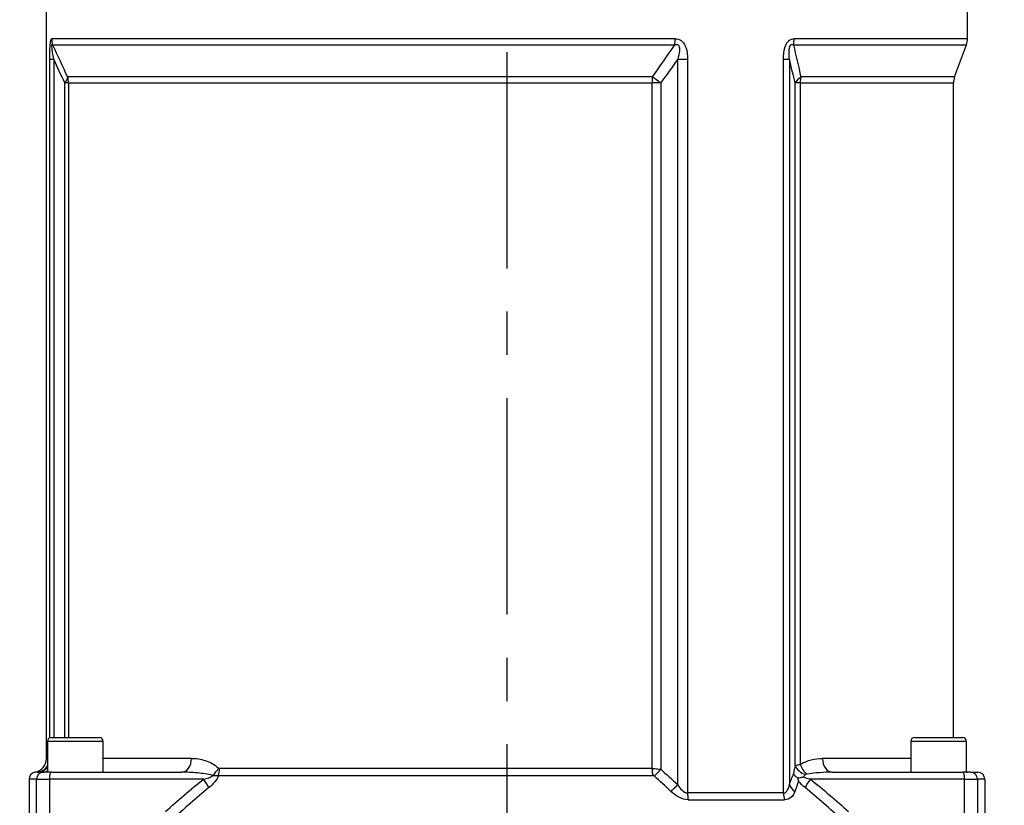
# Model space of a CAD drawing. Header units: millimetres. Extents: x 0 to 5940, y 0 to 4200.
# Tile 39 of 57: x 2156 to 2440, y 2581 to 2808. Entities that reach past the tile are written whole.
import ezdxf

# ---------------------------------------------------------------- set-up
doc = ezdxf.new("R2010")
doc.units = ezdxf.units.MM
doc.header["$LTSCALE"] = 50
doc.linetypes.add('MITTE', pattern=[2, 1.25, -0.25, 0.25, -0.25])
doc.layers.get('DEFPOINTS').update_dxf_attribs({"linetype": 'CONTINUOUS'})
for name, color, linetype in [('02-LINIE-035', 2, 'CONTINUOUS'), ('05-ACHSE', 1, 'MITTE'), ('06-MASSE1', 1, 'CONTINUOUS')]:
    doc.layers.add(name, color=color, linetype=linetype)
doc.styles.add('ACA_NORM', font='ROMANS.SHX')
doc.dimstyles.new('1-10', dxfattribs={"dimscale": 10, "dimtxt": 2.5, "dimasz": 3.5, "dimexe": 1, "dimexo": 0, "dimgap": 1, "dimtad": 1, "dimdec": 0, "dimzin": 0, "dimtxsty": 'ACA_NORM', "dimcen": 0, "dimadec": 0, "dimazin": 0, "dimtfac": 2.4, "dimtdec": 0, "dimtmove": 0, "dimatfit": 3, "dimfxl": 1, "dimtolj": 1, "dimtzin": 0, "dimarcsym": 0})

# ---------------------------------------------------------------- blocks, each defined once
blk = doc.blocks.new('*D9')
at = {"layer": '06-MASSE1', "color": 0, "lineweight": -2}
for p, q in [((2231.46, 2907.76), (1923.55, 2907.76)), ((1933.55, 2872.76), (1933.55, 2208.76)), ((2146.83, 2173.76), (1923.55, 2173.76))]:
    blk.add_line(p, q, dxfattribs=at)
at = {"layer": '06-MASSE1', "color": 0}
for points in [[(1927.71, 2872.76), (1939.38, 2872.76), (1933.55, 2907.76)], [(1927.71, 2208.76), (1939.38, 2208.76), (1933.55, 2173.76)]]:
    blk.add_solid(points, dxfattribs=at)
at = {"layer": 'DEFPOINTS', "color": 0}
for p in [(2231.46, 2907.76), (1933.55, 2173.76), (2146.83, 2173.76)]:
    blk.add_point(p, dxfattribs=at)
at = {"layer": '06-MASSE1', "color": 0, "insert": (1911.05, 2540.76), "char_height": 25, "attachment_point": 5, "rotation": 90, "style": 'ACA_NORM'}
blk.add_mtext('\\A1;a', dxfattribs=at)
blk = doc.blocks.new('*D10')
at = {"layer": '06-MASSE1', "color": 0, "lineweight": -2}
for p, q in [((2273.88, 3011.76), (1833.77, 3011.76)), ((1843.77, 2976.76), (1843.77, 2208.76)), ((2146.83, 2173.76), (1833.77, 2173.76))]:
    blk.add_line(p, q, dxfattribs=at)
at = {"layer": '06-MASSE1', "color": 0}
for points in [[(1837.94, 2976.76), (1849.6, 2976.76), (1843.77, 3011.76)], [(1837.94, 2208.76), (1849.6, 2208.76), (1843.77, 2173.76)]]:
    blk.add_solid(points, dxfattribs=at)
at = {"layer": 'DEFPOINTS', "color": 0}
for p in [(2273.88, 3011.76), (1843.77, 2173.76), (2146.83, 2173.76)]:
    blk.add_point(p, dxfattribs=at)
at = {"layer": '06-MASSE1', "color": 0, "insert": (1821.27, 2592.76), "char_height": 25, "attachment_point": 5, "rotation": 90, "style": 'ACA_NORM'}
blk.add_mtext('\\A1;a1', dxfattribs=at)
blk = doc.blocks.new('*D6')
at = {"layer": '06-MASSE1', "color": 0, "lineweight": -2}
for p, q in [((2076.83, 2430.59), (2076.83, 3126.84)), ((2667.84, 2426.76), (2667.84, 3126.84)), ((2632.84, 3116.84), (2111.83, 3116.84))]:
    blk.add_line(p, q, dxfattribs=at)
at = {"layer": '06-MASSE1', "color": 0}
for points in [[(2111.83, 3122.67), (2111.83, 3111.01), (2076.83, 3116.84)], [(2632.84, 3122.67), (2632.84, 3111.01), (2667.84, 3116.84)]]:
    blk.add_solid(points, dxfattribs=at)
at = {"layer": 'DEFPOINTS', "color": 0}
for p in [(2076.83, 3116.84), (2076.83, 2430.59), (2667.84, 2426.76)]:
    blk.add_point(p, dxfattribs=at)
at = {"layer": '06-MASSE1', "color": 0, "insert": (2372.34, 3139.34), "char_height": 25, "attachment_point": 5, "style": 'ACA_NORM'}
blk.add_mtext('\\A1;590', dxfattribs=at)

msp = doc.modelspace()

# ---------------------------------------------------------------- linework, layer by layer
at = {"layer": '02-LINIE-035'}
for p, q in [((2163.83, 2594.68), (2163.83, 2836.76)), ((2429.83, 2802.64), (2429.83, 2836.76)), ((2345.41, 2802.64), (2165.32, 2802.64)), ((2429.83, 2802.64), (2379.77, 2802.64)), ((2165.62, 2800.93), (2345.3, 2800.93)), ((2379.58, 2800.93), (2429.53, 2800.93)), ((2426.13, 2791.6), (2429.53, 2800.93)), ((2164.8, 2600.7), (2164.8, 2796.73)), ((2164.8, 2796.73), (2165.93, 2796.73)), ((2165.93, 2796.73), (2165.93, 2600.76)), ((2346.15, 2587.18), (2346.15, 2796.73)), ((2346.15, 2796.73), (2348.98, 2796.73)), ((2348.98, 2796.73), (2348.98, 2584.76)), ((2376.72, 2584.76), (2376.72, 2796.73)), ((2376.72, 2796.73), (2378.41, 2796.73)), ((2378.41, 2796.73), (2378.41, 2587.18)), ((2170.22, 2789.89), (2169.14, 2789.89)), ((2169.14, 2600.76), (2169.14, 2789.89)), ((2338.84, 2791.6), (2169.92, 2791.6)), ((2170.22, 2789.89), (2338.74, 2789.89)), ((2170.22, 2789.89), (2170.22, 2600.76)), ((2338.74, 2591.82), (2338.74, 2789.89)), ((2341.23, 2789.89), (2338.74, 2789.89)), ((2341.23, 2789.89), (2341.23, 2591.59)), ((2381.54, 2789.89), (2380.12, 2789.89)), ((2380.12, 2592.64), (2380.12, 2789.89)), ((2381.54, 2789.89), (2425.83, 2789.89)), ((2381.54, 2789.89), (2381.54, 2592.99)), ((2426.13, 2791.6), (2381.73, 2791.6)), ((2425.83, 2600.76), (2425.83, 2789.89)), ((2164.15, 2599.76), (2180.15, 2599.76)), ((2164.15, 2599.76), (2164.15, 2590.76)), ((2165.15, 2600.76), (2179.15, 2600.76)), ((2180.15, 2599.76), (2180.15, 2590.76)), ((2413.51, 2599.76), (2429.51, 2599.76)), ((2413.51, 2599.76), (2413.51, 2590.76)), ((2414.51, 2600.76), (2428.51, 2600.76)), ((2429.51, 2599.76), (2429.51, 2590.76)), ((2205.7, 2594.76), (2180.15, 2594.76)), ((2413.51, 2594.76), (2387.96, 2594.76)), ((2161.32, 2590.76), (2162.96, 2590.76)), ((2165.18, 2590.76), (2162.96, 2590.76)), ((2165.18, 2590.76), (2202.88, 2590.76)), ((2338.74, 2591.82), (2213.83, 2591.82)), ((2390.79, 2590.76), (2428.48, 2590.76)), ((2430.71, 2590.76), (2428.48, 2590.76)), ((2430.71, 2590.76), (2432.83, 2590.76)), ((2158.83, 2588.76), (2158.83, 2550.09)), ((2160.96, 2588.76), (2158.83, 2588.76)), ((2160.96, 2550.76), (2160.96, 2588.76)), ((2160.96, 2588.76), (2164.66, 2588.76)), ((2164.66, 2588.76), (2164.66, 2550.76)), ((2209.18, 2588.76), (2164.66, 2588.76)), ((2213.49, 2589.84), (2338.91, 2589.84)), ((2429, 2588.76), (2384.48, 2588.76)), ((2429, 2588.76), (2432.7, 2588.76)), ((2429, 2550.76), (2429, 2588.76)), ((2434.83, 2588.76), (2432.7, 2588.76)), ((2432.7, 2588.76), (2432.7, 2550.76)), ((2434.83, 2588.76), (2434.83, 2550.09)), ((2376.72, 2584.76), (2348.98, 2584.76)), ((2349.18, 2582.79), (2377.03, 2582.79))]:
    msp.add_line(p, q, dxfattribs=at)
for centre, radius, start, end in [((2424.83, 2802.64), 5, 340, 0), ((2430.83, 2789.89), 5, 160, 180), ((2165.15, 2599.76), 1, 90, 180), ((2179.15, 2599.76), 1, 0, 90), ((2414.51, 2599.76), 1, 90, 180), ((2428.51, 2599.76), 1, 0, 90), ((2159.83, 2594.68), 4, 279.5989, 0.0002), ((2429.83, 2594.76), 4, 265.4199, 270)]:
    msp.add_arc(centre, radius, start, end, dxfattribs=at)
for centre, major_axis, ratio, start_param, end_param in [((2170.26, 2802.64), (0, -5), 0.988816, 4.712389, 5.061455), ((2343.58, 2802.64), (0, -5), 0.365246, 1.22173, 1.570796), ((2376.65, 2802.64), (0, -5), 0.62357, 1.22173, 1.570796), ((2165.31, 2789.89), (4.5, 2.18), 0.460312, 5.473518, 6.079033), ((2165.31, 2789.89), (0, -5), 0.981486, 1.570796, 1.919862), ((2340.37, 2789.89), (0, -5), 0.324871, 4.363323, 4.712389), ((2340.37, 2789.89), (4.02, -2.98), 0.104344, 1.430775, 2.03629), ((2384.82, 2789.89), (4.84, 1.25), 0.564656, 2.108788, 2.714303), ((2384.82, 2789.89), (0, 5), 0.656615, 1.22173, 1.570796), ((2202.88, 2594.76), (0, -4), 0.706433, 0, 1.570796), ((2390.79, 2594.76), (0, -4), 0.706433, 4.712389, 6.283185), ((2162.96, 2588.76), (0, 2), 0.999657, 0, 1.570796), ((2160.83, 2594.75), (0.23, -3.99), 0.992701, 0.015766, 0.93391), ((2161.32, 2594.76), (0, -4), 0.938391, 0, 0.855559), ((2162.87, 2594.76), (0, -4), 0.766044, 0, 0.431875), ((2165.18, 2588.76), (0, 2), 0.258819, 0, 1.570796), ((2210.95, 2591.96), (2.65, 2.99), 0.534881, 4.455774, 5.154857), ((2211.25, 2591.82), (0, -4), 0.643441, 1.055247, 1.570796), ((2340.04, 2591.82), (0, 4), 0.324871, 1.570796, 2.086345), ((2340.54, 2591.59), (2.63, 3.01), 0.131656, 4.118934, 4.82686), ((2382.03, 2588.76), (0, 6), 0.417529, 0.867648, 1.311563), ((2383.88, 2592.64), (3.77, -1.33), 0.675738, 3.624077, 4.742024), ((2384.16, 2592.99), (2.02, -3.45), 0.600795, 4.374589, 5.255159), ((2428.48, 2588.76), (0, 2), 0.258819, 4.712389, 6.283185), ((2430.71, 2588.76), (0, 2), 0.999657, 4.712389, 6.283185), ((2432.83, 2588.76), (2, 0), 0.999657, 0, 1.570796), ((2160.83, 2588.76), (2, 0), 0.999657, 1.738379, 3.141593), ((2207.89, 2588.76), (3.12, -3.91), 0.205021, 0.736911, 1.408691), ((2339.24, 2588.05), (-0.44, 1.78), 0.493243, 5.660665, 6.163089), ((2385.79, 2588.76), (-3.54, 0), 0.564899, 5.580037, 5.972839), ((2385.78, 2588.76), (-3.12, -3.91), 0.205021, 4.874494, 5.546274), ((2345.46, 2587.18), (2.71, 2.94), 0.128487, 4.101219, 4.83045), ((2382.17, 2587.18), (-3.74, 1.41), 0.695306, 0.495962, 1.225194), ((2350.55, 2584.76), (0, 4), 0.392088, 1.570796, 2.086345), ((2379.12, 2584.76), (0, 4), 0.600636, 1.570796, 2.086345)]:
    msp.add_ellipse(centre, major_axis=major_axis, ratio=ratio, start_param=start_param, end_param=end_param, dxfattribs=at)
for points, knots in [([(2164.8, 2796.73), (2164.8, 2798.04), (2164.82, 2799.37), (2164.89, 2800.56), (2164.89, 2800.57), (2164.89, 2800.58), (2164.89, 2800.6), (2164.92, 2801.18), (2164.98, 2801.72), (2165.05, 2802.09), (2165.05, 2802.1), (2165.05, 2802.1), (2165.05, 2802.11), (2165.13, 2802.48), (2165.22, 2802.64), (2165.32, 2802.64)], [0, 0, 0, 0, 0.4944, 0.4944, 0.4944, 0.5, 0.5, 0.5, 0.744851, 0.744851, 0.744851, 0.75, 0.75, 0.75, 1, 1, 1, 1]), ([(2345.41, 2802.64), (2346.03, 2802.64), (2346.65, 2802.48), (2347.17, 2802.11), (2347.18, 2802.1), (2347.19, 2802.1), (2347.2, 2802.09), (2347.69, 2801.72), (2348.07, 2801.18), (2348.33, 2800.59), (2348.33, 2800.58), (2348.34, 2800.57), (2348.35, 2800.55), (2348.85, 2799.37), (2348.98, 2798.04), (2348.98, 2796.73)], [0, 0, 0, 0, 0.25, 0.25, 0.25, 0.255212, 0.255212, 0.255212, 0.5, 0.5, 0.5, 0.505624, 0.505624, 0.505624, 1, 1, 1, 1]), ([(2376.72, 2796.73), (2376.72, 2798.04), (2376.83, 2799.37), (2377.27, 2800.56), (2377.27, 2800.57), (2377.28, 2800.58), (2377.28, 2800.6), (2377.51, 2801.18), (2377.83, 2801.72), (2378.25, 2802.09), (2378.26, 2802.1), (2378.27, 2802.1), (2378.28, 2802.11), (2378.71, 2802.48), (2379.24, 2802.64), (2379.77, 2802.64)], [0, 0, 0, 0, 0.4944, 0.4944, 0.4944, 0.5, 0.5, 0.5, 0.744851, 0.744851, 0.744851, 0.75, 0.75, 0.75, 1, 1, 1, 1]), ([(2165.93, 2796.73), (2165.82, 2797.36), (2165.7, 2798.01), (2165.6, 2798.66), (2165.55, 2799.04), (2165.49, 2799.42), (2165.45, 2799.79), (2165.44, 2799.88), (2165.43, 2799.96), (2165.43, 2800.05), (2165.41, 2800.19), (2165.4, 2800.33), (2165.4, 2800.46), (2165.39, 2800.53), (2165.39, 2800.6), (2165.39, 2800.67), (2165.39, 2800.73), (2165.4, 2800.79), (2165.4, 2800.84), (2165.4, 2800.85), (2165.41, 2800.86), (2165.41, 2800.87), (2165.42, 2800.93), (2165.43, 2800.97), (2165.45, 2801), (2165.46, 2801.02), (2165.48, 2801.02), (2165.5, 2801.02), (2165.52, 2801.02), (2165.55, 2801.01), (2165.57, 2800.98), (2165.59, 2800.97), (2165.6, 2800.95), (2165.62, 2800.93)], [0, 0, 0, 0, 0.3701426, 0.3701426, 0.3701426, 0.5829279, 0.5829279, 0.5829279, 0.6308234, 0.6308234, 0.6308234, 0.7113576, 0.7113576, 0.7113576, 0.7555012, 0.7555012, 0.7555012, 0.7985446, 0.7985446, 0.7985446, 0.80792, 0.80792, 0.80792, 0.8638676, 0.8638676, 0.8638676, 0.9084075, 0.9084075, 0.9084075, 0.9676844, 0.9676844, 0.9676844, 0.9999998, 0.9999998, 0.9999998, 0.9999998]), ([(2345.3, 2800.93), (2345.45, 2800.98), (2345.6, 2801.02), (2345.76, 2801.02), (2345.81, 2801.02), (2345.85, 2801.02), (2345.9, 2801.02), (2345.99, 2801), (2346.07, 2800.98), (2346.14, 2800.94), (2346.19, 2800.92), (2346.24, 2800.88), (2346.29, 2800.84), (2346.31, 2800.82), (2346.33, 2800.8), (2346.35, 2800.78), (2346.4, 2800.72), (2346.44, 2800.65), (2346.48, 2800.58), (2346.52, 2800.49), (2346.55, 2800.4), (2346.58, 2800.3), (2346.62, 2800.14), (2346.64, 2799.96), (2346.65, 2799.79), (2346.66, 2799.6), (2346.65, 2799.4), (2346.64, 2799.21), (2346.58, 2798.37), (2346.38, 2797.54), (2346.15, 2796.73)], [0.0000002, 0.0000002, 0.0000002, 0.0000002, 0.0896746, 0.0896746, 0.0896746, 0.1175237, 0.1175237, 0.1175237, 0.1667019, 0.1667019, 0.1667019, 0.2012482, 0.2012482, 0.2012482, 0.2190935, 0.2190935, 0.2190935, 0.2637691, 0.2637691, 0.2637691, 0.3202233, 0.3202233, 0.3202233, 0.4169297, 0.4169297, 0.4169297, 0.526988, 0.526988, 0.526988, 1, 1, 1, 1]), ([(2378.41, 2796.73), (2378.35, 2797.36), (2378.3, 2798.01), (2378.31, 2798.66), (2378.32, 2799.04), (2378.34, 2799.42), (2378.4, 2799.79), (2378.41, 2799.88), (2378.43, 2799.96), (2378.45, 2800.05), (2378.48, 2800.19), (2378.52, 2800.33), (2378.57, 2800.46), (2378.6, 2800.53), (2378.64, 2800.6), (2378.68, 2800.67), (2378.71, 2800.73), (2378.76, 2800.79), (2378.81, 2800.84), (2378.82, 2800.85), (2378.83, 2800.86), (2378.84, 2800.87), (2378.9, 2800.93), (2378.98, 2800.97), (2379.05, 2801), (2379.11, 2801.02), (2379.17, 2801.02), (2379.23, 2801.02), (2379.31, 2801.02), (2379.39, 2801.01), (2379.46, 2800.98), (2379.5, 2800.97), (2379.54, 2800.95), (2379.58, 2800.93)], [0, 0, 0, 0, 0.3701426, 0.3701426, 0.3701426, 0.5829279, 0.5829279, 0.5829279, 0.6308234, 0.6308234, 0.6308234, 0.7113576, 0.7113576, 0.7113576, 0.7555012, 0.7555012, 0.7555012, 0.7985446, 0.7985446, 0.7985446, 0.80792, 0.80792, 0.80792, 0.8638676, 0.8638676, 0.8638676, 0.9084075, 0.9084075, 0.9084075, 0.9676844, 0.9676844, 0.9676844, 0.9999998, 0.9999998, 0.9999998, 0.9999998]), ([(2205.7, 2594.76), (2207.03, 2594.76), (2208.36, 2594.54), (2211.01, 2593.67), (2212.36, 2593.03), (2213.53, 2591.96)], [0, 0, 0, 0, 0.5, 0.5, 1, 1, 1, 1]), ([(2381.54, 2592.99), (2382.58, 2593.62), (2383.67, 2594.05), (2384.74, 2594.33), (2385.81, 2594.61), (2386.89, 2594.76), (2387.96, 2594.76)], [0, 0, 0, 0, 0.5, 0.5, 0.5, 1, 1, 1, 1]), ([(2161.12, 2590.76), (2160.89, 2590.75), (2160.72, 2590.73), (2160.6, 2590.73), (2160.56, 2590.73), (2160.53, 2590.73), (2160.5, 2590.73)], [0, 0, 0, 0, 0.727137, 0.727137, 0.727137, 1, 1, 1, 1]), ([(2211.83, 2589.83), (2210.38, 2590.22), (2208.91, 2590.4), (2207.44, 2590.54), (2207.41, 2590.55), (2207.38, 2590.55), (2207.36, 2590.55), (2205.86, 2590.69), (2204.37, 2590.76), (2202.88, 2590.76)], [0, 0, 0, 0, 0.490462, 0.490462, 0.490462, 0.5, 0.5, 0.5, 1, 1, 1, 1]), ([(2213.83, 2591.82), (2213.83, 2591.82), (2213.82, 2591.82), (2213.82, 2591.82), (2213.78, 2591.82), (2213.74, 2591.83), (2213.7, 2591.85), (2213.64, 2591.87), (2213.58, 2591.91), (2213.53, 2591.96)], [0, 0, 0, 0, 0.029027, 0.029027, 0.029027, 0.409888, 0.409888, 0.409888, 1, 1, 1, 1]), ([(2338.74, 2591.82), (2339.25, 2591.82), (2339.78, 2591.78), (2340.31, 2591.73), (2340.62, 2591.69), (2340.93, 2591.65), (2341.23, 2591.59)], [0, 0, 0, 0, 0.630097, 0.630097, 0.630097, 1, 1, 1, 1]), ([(2380.12, 2592.64), (2380.23, 2592.7), (2380.36, 2592.76), (2380.53, 2592.8), (2380.79, 2592.88), (2381.14, 2592.95), (2381.54, 2592.99)], [0, 0, 0, 0, 0.375273, 0.375273, 0.375273, 1, 1, 1, 1]), ([(2390.79, 2590.76), (2389.55, 2590.76), (2388.32, 2590.71), (2387.08, 2590.62), (2385.87, 2590.52), (2384.64, 2590.39), (2383.43, 2590.17)], [0, 0, 0, 0, 0.50488, 0.50488, 0.50488, 1, 1, 1, 1]), ([(2209.18, 2588.76), (2209.68, 2588.88), (2210.18, 2589), (2210.68, 2589.16), (2210.76, 2589.19), (2210.84, 2589.21), (2210.92, 2589.24), (2210.97, 2589.26), (2211.03, 2589.28), (2211.09, 2589.31), (2211.18, 2589.34), (2211.27, 2589.38), (2211.36, 2589.43), (2211.45, 2589.47), (2211.55, 2589.52), (2211.63, 2589.58), (2211.66, 2589.6), (2211.7, 2589.63), (2211.73, 2589.66), (2211.76, 2589.69), (2211.79, 2589.72), (2211.8, 2589.76), (2211.81, 2589.78), (2211.82, 2589.81), (2211.83, 2589.83)], [0, 0, 0, 0, 0.532973, 0.532973, 0.532973, 0.620247, 0.620247, 0.620247, 0.680634, 0.680634, 0.680634, 0.782713, 0.782713, 0.782713, 0.886154, 0.886154, 0.886154, 0.929382, 0.929382, 0.929382, 0.973447, 0.973447, 0.973447, 1, 1, 1, 1]), ([(2213.49, 2589.84), (2213.34, 2589.2), (2212.94, 2588.55), (2212.47, 2587.98), (2212.45, 2587.95), (2212.43, 2587.92), (2212.4, 2587.9), (2211.9, 2587.3), (2211.33, 2586.78), (2210.74, 2586.3)], [0, 0, 0, 0, 0.4761, 0.4761, 0.4761, 0.5, 0.5, 0.5, 1, 1, 1, 1]), ([(2211.83, 2589.83), (2212.16, 2589.81), (2212.48, 2589.8), (2212.79, 2589.8), (2213.03, 2589.8), (2213.27, 2589.81), (2213.49, 2589.84)], [0, 0, 0, 0, 0.552887, 0.552887, 0.552887, 1, 1, 1, 1]), ([(2380.91, 2589.1), (2380.61, 2589.26), (2380.34, 2589.45), (2379.9, 2589.86), (2379.73, 2590.07), (2379.61, 2590.3), (2379.61, 2590.3), (2379.61, 2590.3)], [0.0000014, 0.0000014, 0.0000014, 0.0000014, 0.1219598, 0.1219598, 0.2431861, 0.2431861, 0.2444592, 0.2444592, 0.2444592, 0.2444592]), ([(2380.91, 2589.1), (2381.13, 2589.14), (2381.37, 2589.18), (2381.62, 2589.23), (2381.75, 2589.25), (2381.88, 2589.27), (2382.01, 2589.3), (2382.08, 2589.31), (2382.15, 2589.32), (2382.21, 2589.33), (2382.26, 2589.34), (2382.3, 2589.35), (2382.34, 2589.36), (2382.36, 2589.36), (2382.41, 2589.38), (2382.42, 2589.37)], [0.0000003, 0.0000003, 0.0000003, 0.0000003, 0.4896519, 0.4896519, 0.4896519, 0.7448259, 0.7448259, 0.7448259, 0.872413, 0.872413, 0.872413, 0.9481701, 0.9481701, 0.9481701, 1, 1, 1, 1]), ([(2381.05, 2588.15), (2381.05, 2588.16), (2381.05, 2588.16), (2380.98, 2588.48), (2380.93, 2588.79), (2380.91, 2589.1)], [0.0000004, 0.0000004, 0.0000004, 0.0000004, 0.013428, 0.013428, 1, 1, 1, 1]), ([(2382.42, 2589.37), (2383.02, 2589.1), (2383.66, 2588.95), (2384.29, 2588.81), (2384.35, 2588.79), (2384.42, 2588.78), (2384.48, 2588.76)], [0.0008261, 0.0008261, 0.0008261, 0.0008261, 0.904672, 0.904672, 0.904672, 1, 1, 1, 1]), ([(2383.43, 2590.17), (2383.35, 2590.16), (2383.27, 2590.14), (2383.2, 2590.11), (2383.16, 2590.09), (2383.12, 2590.08), (2383.09, 2590.05)], [0, 0, 0, 0, 0.655095, 0.655095, 0.655095, 1, 1, 1, 1]), ([(2349.18, 2582.79), (2348.29, 2582.79), (2347.37, 2583.07), (2346.52, 2583.52), (2345.67, 2583.96), (2344.9, 2584.55), (2344.21, 2585.2)], [0, 0, 0, 0, 0.5, 0.5, 0.5, 1, 1, 1, 1]), ([(2346.15, 2587.18), (2346.49, 2586.62), (2346.86, 2586.08), (2347.32, 2585.62), (2347.79, 2585.16), (2348.37, 2584.76), (2348.98, 2584.76)], [0, 0, 0, 0, 0.5, 0.5, 0.5, 1, 1, 1, 1]), ([(2376.72, 2584.76), (2377.25, 2584.76), (2377.63, 2585.16), (2377.88, 2585.62), (2378.14, 2586.08), (2378.3, 2586.62), (2378.41, 2587.18)], [0, 0, 0, 0, 0.5, 0.5, 0.5, 1, 1, 1, 1]), ([(2379.98, 2585.2), (2379.75, 2584.55), (2379.41, 2583.96), (2378.93, 2583.51), (2378.45, 2583.07), (2377.81, 2582.79), (2377.03, 2582.79)], [0, 0, 0, 0, 0.5, 0.5, 0.5, 1, 1, 1, 1])]:
    msp.add_open_spline(points, degree=3, knots=knots, dxfattribs=at)
for points in [[(2165.62, 2800.93), (2167.02, 2797.79), (2168.45, 2794.67), (2169.92, 2791.6)], [(2338.84, 2791.6), (2341.05, 2794.67), (2343.2, 2797.79), (2345.3, 2800.93)], [(2379.58, 2800.93), (2380.28, 2797.79), (2381, 2794.67), (2381.73, 2791.6)], [(2169.14, 2789.89), (2168.05, 2792.15), (2166.98, 2794.43), (2165.93, 2796.73)], [(2346.15, 2796.73), (2344.54, 2794.43), (2342.9, 2792.15), (2341.23, 2789.89)], [(2380.12, 2789.89), (2379.54, 2792.15), (2378.97, 2794.43), (2378.41, 2796.73)], [(2163.83, 2594.68), (2163.83, 2594.66), (2163.94, 2594.68), (2164.15, 2594.7)], [(2161.32, 2590.76), (2161.22, 2590.76), (2161.16, 2590.76), (2161.12, 2590.76)], [(2341.23, 2591.59), (2342.89, 2590.14), (2344.53, 2588.67), (2346.15, 2587.18)], [(2198.23, 2579.37), (2201.78, 2582.62), (2205.43, 2585.76), (2209.18, 2588.76)], [(2344.21, 2585.2), (2342.62, 2586.7), (2341.02, 2588.17), (2339.4, 2589.62)], [(2378.41, 2587.18), (2378.81, 2588.23), (2379.21, 2589.27), (2379.61, 2590.3)], [(2381.05, 2588.15), (2380.69, 2587.18), (2380.34, 2586.2), (2379.98, 2585.2)], [(2382.93, 2586.3), (2382.25, 2586.85), (2381.6, 2587.45), (2381.05, 2588.15)], [(2384.48, 2588.76), (2388.24, 2585.76), (2391.88, 2582.62), (2395.44, 2579.37)], [(2210.74, 2586.3), (2207.06, 2583.3), (2203.49, 2580.15), (2200.01, 2576.91)], [(2393.65, 2576.91), (2390.17, 2580.15), (2386.61, 2583.3), (2382.93, 2586.3)]]:
    msp.add_open_spline(points, degree=3, dxfattribs=at)
at = {"layer": '05-ACHSE'}
msp.add_line((2296.83, 2998.82), (2296.83, 2150.27), dxfattribs=at)

# ---------------------------------------------------------------- dimensions: what is measured, and where the dimension line sits
at = {"layer": '06-MASSE1'}
dim = msp.add_linear_dim(base=(2076.83, 3116.84), p1=(2667.84, 2426.76), p2=(2076.83, 2430.59), dimstyle='1-10', override={"dimrnd": 5}, dxfattribs=at)
dim.commit()
dim.dimension.update_dxf_attribs({"geometry": '*D6', "text_midpoint": (2372.34, 3139.34)})
for base, p1, text, picture, middle in [((1843.77, 2173.76), (2273.88, 3011.76), 'a1', '*D10', (1821.27, 2592.76)), ((1933.55, 2173.76), (2231.46, 2907.76), 'a', '*D9', (1911.05, 2540.76))]:
    dim = msp.add_linear_dim(base=base, p1=p1, p2=(2146.83, 2173.76), angle=90, text=text, dimstyle='1-10', override={"dimrnd": 10}, dxfattribs=at)
    dim.commit()
    dim.dimension.update_dxf_attribs({"geometry": picture, "text_midpoint": middle})

doc.saveas('drawing.dxf')
